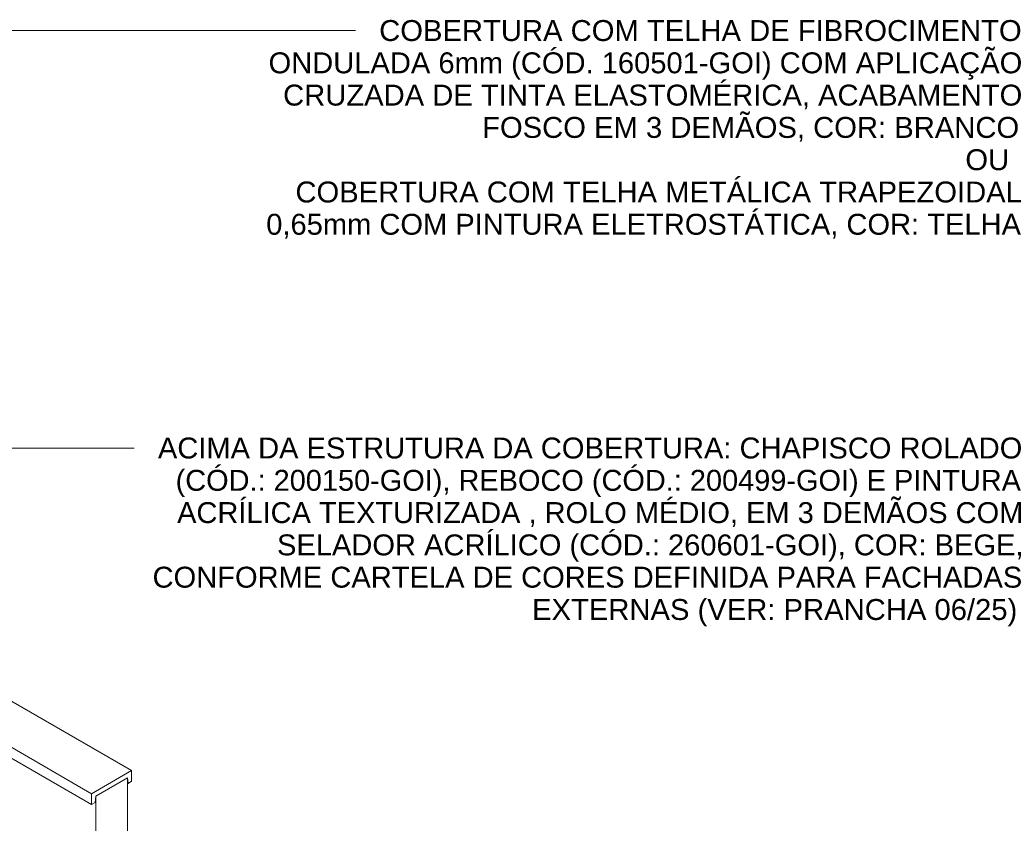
# Model space of a CAD drawing. Header units: metres. Extents: x 6.5 to 21.8, y 0.9 to 11.2.
# Tile 112 of 112: x 18.4 to 21.8, y 6.9 to 9.6. Entities that reach past the tile are written whole.
import ezdxf

# ---------------------------------------------------------------- set-up
doc = ezdxf.new("R2010")
doc.units = ezdxf.units.M
for name, color, linetype, lineweight in [('A-ROOF', 7, 'Continuous', 5), ('G-ANNO-TEXT', 7, 'Continuous', 9), ('I-WALL', 7, 'Continuous', 5)]:
    doc.layers.add(name, color=color, linetype=linetype, lineweight=lineweight)
doc.styles.add('Arial', font='arial.ttf', dxfattribs={"height": 0.072})

# ---------------------------------------------------------------- blocks, each defined once
blk = doc.blocks.new('RUFO_1_ - RUFO_1_-1923193-ISO_02')
at = {"layer": 'A-ROOF'}
for p, q in [((15.2938, 9.0718), (18.801, 7.047)), ((15.1559, 8.9922), (18.6631, 6.9674)), ((18.6631, 6.9306), (15.1559, 8.9555)), ((18.801, 7.047), (18.6631, 6.9674)), ((18.6773, 6.9592), (18.7869, 7.0225)), ((18.7869, 7.0225), (18.7887, 7.0031)), ((18.801, 7.0102), (18.801, 7.047)), ((18.7869, 7.0042), (18.7887, 7.0031)), ((18.7887, 7.0031), (18.801, 7.0102)), ((18.6631, 6.9674), (18.6631, 6.9306)), ((18.6754, 6.9377), (18.6773, 6.9592)), ((18.6631, 6.9306), (18.6754, 6.9377))]:
    blk.add_line(p, q, dxfattribs=at)

msp = doc.modelspace()

# ---------------------------------------------------------------- linework, layer by layer
at = {"layer": 'G-ANNO-TEXT'}
for p, q in [((16.2854, 9.5938), (19.0008, 9.5938)), ((19.0008, 9.5938), (19.5723, 9.5938)), ((17.9278, 8.1571), (18.6621, 8.1571)), ((18.6621, 8.1571), (18.8103, 8.1571))]:
    msp.add_line(p, q, dxfattribs=at)
at = {"layer": 'I-WALL'}
for p, q in [((18.7869, 7.0225), (18.6773, 6.9592)), ((18.7869, 7.0225), (18.7869, 6.2006)), ((18.6773, 6.2829), (18.6773, 6.9592))]:
    msp.add_line(p, q, dxfattribs=at)

# ---------------------------------------------------------------- block references
at = {"layer": 'A-ROOF'}
msp.add_blockref('RUFO_1_ - RUFO_1_-1923193-ISO_02', (0, 0), dxfattribs=at)

# ---------------------------------------------------------------- texts
at = {"layer": 'G-ANNO-TEXT', "char_height": 0.072, "attachment_point": 1, "style": 'Arial'}
for s, insert, width in [('COBERTURA COM TELHA DE FIBROCIMENTO ', (19.6536, 9.6298), 2.626328), ('ONDULADA 6mm (CÓD. 160501-GOI) COM APLICAÇÃO ', (19.2726, 9.5187), 3.0881), ('CRUZADA DE TINTA ELASTOMÉRICA, ACABAMENTO ', (19.3228, 9.4076), 3.027172), ('FOSCO EM 3 DEMÃOS, COR: BRANCO', (20.0081, 9.2964), 2.196624), ('OU', (21.6723, 9.1853), 0.179578), ('COBERTURA COM TELHA METÁLICA TRAPEZOIDAL ', (19.3652, 9.0742), 2.975864), ('0,65mm COM PINTURA ELETROSTÁTICA, COR: TELHA', (19.2646, 8.9631), 3.09772), ('ACIMA DA ESTRUTURA DA COBERTURA: CHAPISCO ROLADO ', (18.8916, 8.1931), 3.549872), ('(CÓD.: 200150-GOI), REBOCO (CÓD.: 200499-GOI) E PINTURA ', (18.9524, 8.0819), 3.476117), ('ACRÍLICA TEXTURIZADA , ROLO MÉDIO, EM 3 DEMÃOS COM ', (18.9577, 7.9708), 3.469704), ('SELADOR ACRÍLICO (CÓD.: 260601-GOI), COR: BEGE, ', (19.3017, 7.8597), 3.052826), ('CONFORME CARTELA DE CORES DEFINIDA PARA FACHADAS ', (18.8731, 7.7486), 3.572319), ('EXTERNAS (VER: PRANCHA 06/25)', (20.1801, 7.6374), 1.988185)]:
    msp.add_mtext(s, dxfattribs=dict(at, insert=insert, width=width))

doc.saveas('drawing.dxf')
